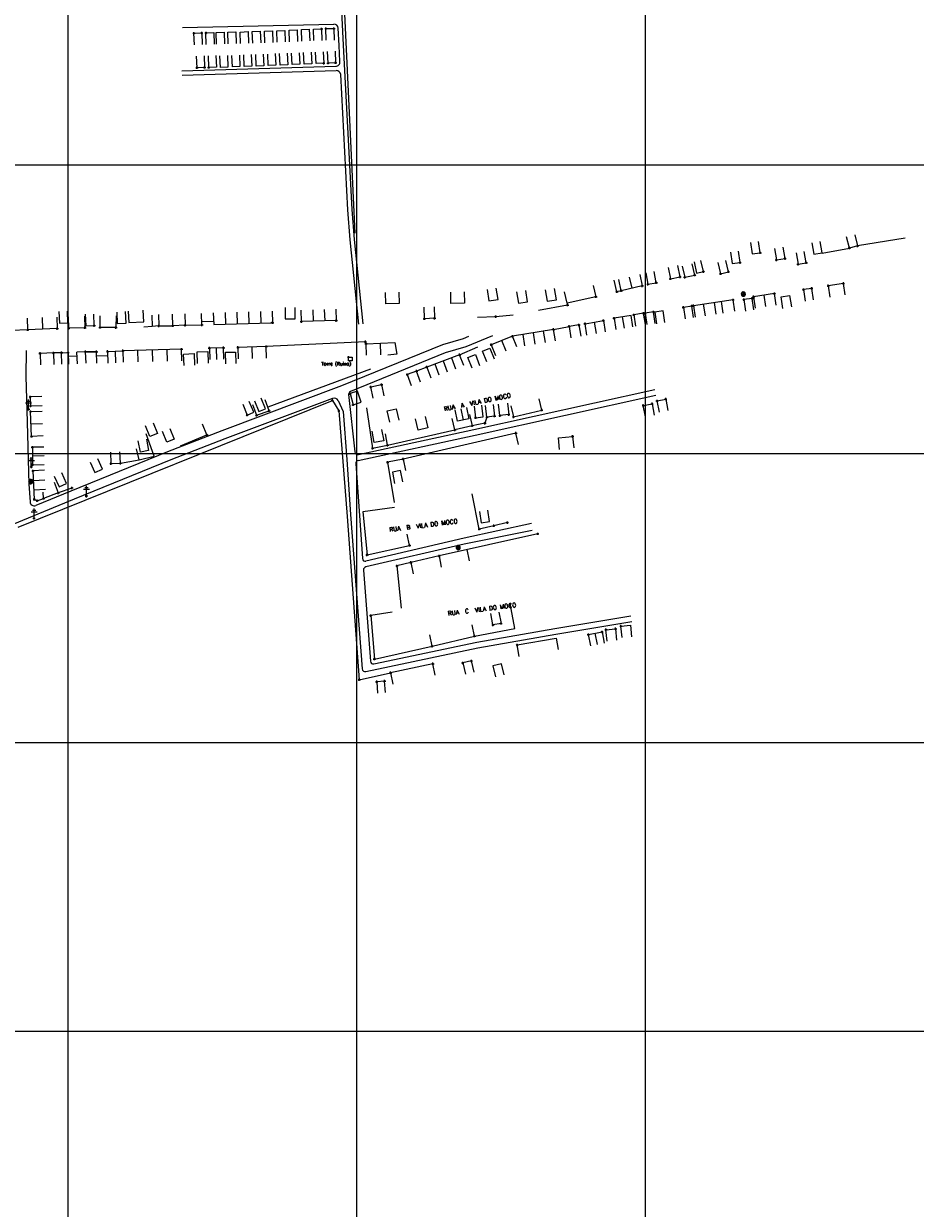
# Model space of a CAD drawing. Extents: x 539028 to 544996, y 8596245 to 8601028.
# Tile 37 of 41: x 542615 to 543233, y 8597641 to 8598461. Entities that reach past the tile are written whole.
import ezdxf
from ezdxf.enums import TextEntityAlignment as Align
from ezdxf.lldxf.tags import DXFTag

# ---------------------------------------------------------------- set-up
doc = ezdxf.new("R2010")
doc.units = 0
doc.header["$MEASUREMENT"] = 0
doc.header["$PDMODE"] = 34
doc.header["$PDSIZE"] = 0.8
for name, color, linetype in [('ALVENARIA', 7, 'Continuous'), ('ARVORE', 100, 'Continuous'), ('CASA', 2, 'Continuous'), ('CERCA', 9, 'CERCA_LINE'), ('ESTRADA_BARRO', 7, 'DASHED'), ('MALHA', 9, 'Continuous'), ('POSTE', 7, 'Continuous'), ('TEXTO', 2, 'Continuous'), ('TXT_NRUA', 2, 'Continuous')]:
    doc.layers.add(name, color=color, linetype=linetype)
doc.styles.add('GEOSIS', font='ROMANS.SHX')
doc.styles.get("Standard").update_dxf_attribs({"font": 'romans.shx'})
doc.linetypes.add('CERCA_LINE', pattern='A,0.5,-0.2,["X",Standard,S=0.1,R=0,X=-0.1,Y=-0.05],-0.25', length=0.95)
tags = doc.linetypes.add('DASHED', pattern=[0.75, 0.5, -0.25]).pattern_tags.tags
tags[6:7] = [DXFTag(74, 4), DXFTag(75, 0), DXFTag(340, '0'), DXFTag(46, 1.0), DXFTag(50, 0.0), DXFTag(44, 0.0), DXFTag(45, 0.0)]
tags[4:5] = [DXFTag(74, 4), DXFTag(75, 0), DXFTag(340, '0'), DXFTag(46, 1.0), DXFTag(50, 0.0), DXFTag(44, 0.0), DXFTag(45, 0.0)]

# ---------------------------------------------------------------- blocks, each defined once
blk = doc.blocks.new('C')
at = {"layer": 'CASA'}
blk.add_lwpolyline([(0, 0), (0, 8)], dxfattribs=at)
blk = doc.blocks.new('A$C094F77C8')
at = {"layer": 'POSTE'}
for p, q in [((0, 5.6), (5.2, 5.6)), ((1.2, 7), (4.1, 7)), ((2.6, 0), (2.6, 8.4))]:
    blk.add_line(p, q, dxfattribs=at)
blk = doc.blocks.new('A$C34DC2D19')
at = {"layer": 'POSTE', "xscale": 0.8, "yscale": 0.8, "zscale": 0.8}
blk.add_blockref('A$C094F77C8', (0, 0, 340.37), dxfattribs=at)
blk = doc.blocks.new('ARVORE6')
for points in [[(-1.8, 2.2), (-1.9, 2.1), (-1.9, 2.1), (-2, 2), (-2, 2), (-2.1, 1.9), (-2.1, 1.8), (-2.1, 1.7), (-2.2, 1.6), (-2.3, 1.6), (-2.3, 1.6), (-2.5, 1.4), (-2.3, 1.3), (-2.2, 1.3), (-2.2, 1.3), (-2.3, 1.2), (-2.4, 1.2), (-2.5, 1.1), (-2.5, 1.1), (-2.4, 1), (-2.4, 0.9), (-2.6, 0.9), (-2.7, 0.8), (-2.7, 0.7), (-2.6, 0.7), (-2.6, 0.7), (-2.7, 0.6), (-2.8, 0.6), (-2.8, 0.6), (-2.8, 0.6), (-2.6, 0.6), (-2.5, 0.5), (-2.5, 0.5), (-2.6, 0.3), (-2.7, 0.2), (-2.7, 0.1), (-2.6, 0), (-2.5, 0), (-2.6, -0.1), (-2.7, -0.2), (-2.6, -0.3), (-2.5, -0.4), (-2.5, -0.5), (-2.6, -0.6), (-2.5, -0.8), (-2.4, -0.9), (-2.4, -1), (-2.4, -1.1), (-2.3, -1.3), (-2.1, -1.5), (-2, -1.6), (-1.9, -1.6), (-1.8, -1.7), (-1.8, -2), (-1.7, -2.1), (-1.5, -2.1), (-1.4, -2.1), (-1.3, -2.2), (-1.2, -2.4), (-0.9, -2.4), (-0.9, -2.4), (-0.7, -2.4), (-0.6, -2.6), (-0.6, -2.6), (-0.5, -2.6), (-0.4, -2.6), (-0.3, -2.7), (-0.2, -2.7), (0, -2.7), (0.1, -2.7), (0.3, -3), (0.4, -2.9), (0.3, -2.7), (0.4, -2.7), (0.4, -2.6), (0.3, -2.4), (0.5, -2.4), (0.5, -2.3), (0.5, -2.2), (0.7, -2.3), (0.9, -2.3), (0.9, -2.2), (1.1, -2.4), (1.2, -2.3), (1.2, -2.6), (1.3, -2.6), (1.4, -2.4), (1.5, -2.3), (1.4, -2.2), (1.4, -2.1), (1.4, -2.1), (1.5, -2), (1.5, -2), (1.4, -1.8), (1.5, -1.8), (1.6, -1.7), (1.7, -1.7), (1.8, -1.6), (1.8, -1.7), (1.9, -1.7), (1.8, -1.6), (1.8, -1.4), (2, -1.4), (2.1, -1.4), (2.1, -1.5), (2.2, -1.6), (2.3, -1.6), (2.5, -1.6), (2.6, -1.6), (2.5, -1.5), (2.5, -1.3), (2.6, -1.2), (2.6, -1.1), (2.6, -0.9), (2.6, -0.8), (2.7, -0.7), (2.7, -0.5), (2.6, -0.4), (2.5, -0.3), (2.6, -0.1), (2.7, 0), (2.8, 0.1), (3, 0.3), (2.9, 0.4), (2.9, 0.4), (2.8, 0.3), (2.7, 0.4), (2.7, 0.5), (2.7, 0.5), (2.6, 0.5), (2.4, 0.5), (2.4, 0.6), (2.5, 0.6), (2.5, 0.8), (2.3, 0.9), (2.5, 1), (2.6, 1.1), (2.6, 1.2), (2.5, 1.4), (2.6, 1.5), (2.6, 1.6), (2.5, 1.6), (2.3, 1.6), (2.2, 1.7), (2.2, 1.9), (2.2, 2), (2.1, 2.1), (1.9, 2.1), (1.8, 2.2), (1.8, 2.3), (1.7, 2.4), (1.7, 2.5), (1.5, 2.6), (1.4, 2.6), (1.3, 2.5), (1.2, 2.6), (1.1, 2.7), (1, 2.7), (0.8, 2.7), (0.7, 2.8), (0.3, 3), (0.2, 2.8), (0.1, 2.8), (-0.1, 2.8), (-0.3, 3), (-0.5, 3), (-0.6, 2.9), (-0.7, 2.8), (-0.8, 2.7), (-1, 2.8), (-1.1, 2.8), (-1.2, 2.6), (-1.4, 2.6), (-1.6, 2.5), (-1.6, 2.4), (-1.8, 2.3), (-1.7, 2.2), (-1.7, 2.2)], [(-0.9, 2.4), (-0.9, 2.4), (-0.9, 2.3), (-0.9, 2.2), (-0.9, 2.2), (-0.8, 2.1), (-0.7, 2.2), (-0.7, 2.1), (-0.7, 2), (-0.8, 2), (-0.9, 1.9), (-0.9, 1.8), (-0.8, 1.7), (-0.7, 1.8), (-0.6, 1.8), (-0.5, 1.8), (-0.5, 1.7), (-0.5, 1.6), (-0.3, 1.7), (-0.3, 1.7), (-0.1, 1.5), (-0.3, 1.4), (-0.3, 1.4), (-0.2, 1.3), (0, 1.3), (0.1, 1.1), (0, 1), (0, 0.9), (0, 0.8), (-0.2, 0.8), (-0.3, 0.7), (-0.3, 0.6), (-0.5, 0.5), (-0.5, 0.6), (-0.5, 0.7), (-0.6, 0.7), (-0.7, 0.7), (-0.8, 0.6), (-0.9, 0.6), (-0.7, 0.8), (-0.7, 0.9), (-0.8, 1), (-0.7, 1.1), (-0.8, 1.2), (-0.7, 1.4), (-0.8, 1.6), (-0.8, 1.7), (-0.9, 1.7), (-1, 1.6), (-1.1, 1.6), (-1.1, 1.6), (-1.1, 1.7), (-1.3, 1.6), (-1.4, 1.6), (-1.5, 1.5), (-1.5, 1.5), (-1.6, 1.6), (-1.6, 1.6), (-1.6, 1.7), (-1.6, 1.8), (-1.5, 1.9), (-1.4, 2), (-1.4, 2.1), (-1.3, 2.1), (-1.2, 2.2), (-1.1, 2.2), (-1, 2.3), (-0.9, 2.4)], [(-0.9, 1.7), (-1.1, 1.8), (-1.2, 2.1), (-1.3, 2.1), (-1.2, 1.8), (-1.6, 1.7), (-1.6, 1.6), (-1.1, 1.7), (-1, 1.7)], [(-1.3, 1.8), (-1.2, 1.7), (-1.3, 1.7)], [(-1.1, 1.7), (-1.1, 1.7), (-1, 1.7)], [(0, 0.9), (-0.4, 1.3), (-0.4, 1.7), (-0.4, 1.7), (-0.4, 1.4), (-0.8, 1.6), (-0.8, 1.6), (-0.5, 1.4), (-0.2, 1), (-0.7, 0.9), (-0.7, 0.9), (-0.1, 0.9), (-0.1, 0.8)], [(-0.5, 1.4), (-0.5, 1.4)], [(-0.5, 0.9), (-0.5, 0.9), (-0.5, 0.9)], [(-0.4, 1.2), (-0.3, 1.3), (-0.4, 1.2)], [(-0.2, 1.1), (-0.2, 1.1), (-0.3, 1.1)], [(-0.2, 1), (-0.2, 0.9), (-0.3, 1), (-0.3, 0.9)], [(-0.1, 0.9), (0, 1), (-0.1, 0.9), (-0.1, 1)], [(1.2, 2.1), (1.3, 1.9), (1.4, 2), (1.4, 2), (1.6, 2), (1.5, 1.9), (1.6, 1.8), (1.7, 1.8), (1.8, 1.8), (1.6, 1.7), (1.7, 1.6), (1.8, 1.6), (1.7, 1.5), (1.6, 1.4), (1.5, 1.4), (1.5, 1.2), (1.4, 1.2), (1.2, 1.3), (1.2, 1.3), (1.1, 1.3), (1.1, 1.2), (1, 1.2), (0.9, 1.3), (1.1, 1.5), (1.1, 1.7), (1, 1.7), (1, 1.8), (1, 2), (0.8, 2.1), (0.9, 2.2), (1, 2.2), (1.1, 2.3), (1.1, 2.2), (1.3, 2.1), (1.3, 2)], [(1.2, 1.6), (1.1, 1.4), (1.5, 1.3), (1.5, 1.2), (1, 1.4), (0.9, 1.3)], [(1.1, 1.6), (1.5, 1.9), (1.5, 1.9), (1.2, 1.6)], [(1.1, 1.6), (1.2, 1.6), (1.1, 1.7), (1.2, 1.6), (1.2, 1.7)], [(1.2, 1.4), (1.1, 1.4), (1.2, 1.4), (1.2, 1.3)], [(1.4, 0.5), (1.3, 0.4), (1.2, 0.3), (1.2, 0.1), (1.2, 0.1), (1.4, 0.1), (1.6, 0.2), (1.7, 0.2), (1.7, 0.1), (1.7, 0), (1.8, -0.1), (1.9, -0.1), (2, -0.2), (2.2, -0.2), (2.3, -0.2), (2.4, -0.1), (2.3, 0), (2.5, 0.1), (2.5, 0.3), (2.3, 0.5), (2.4, 0.6), (2.4, 0.8), (2.3, 0.8), (2.1, 0.8), (2, 0.9), (1.8, 0.9), (1.8, 0.8), (1.6, 0.7), (1.5, 0.6), (1.5, 0.5), (1.3, 0.5), (1.3, 0.3)], [(1.3, 1.8), (1.4, 1.8), (1.4, 1.8)], [(1.4, 0.2), (1.8, 0.3), (2, 0.7), (2, 0.9), (2, 0.6), (1.9, 0.3), (2.4, 0.3), (1.9, 0.3), (1.7, 0.2)], [(1.5, 0.2), (1.5, 0.2), (1.5, 0.2), (1.6, 0.2), (1.6, 0.2), (1.7, 0.2)], [(1.9, 0.5), (1.9, 0.5), (1.9, 0.4), (1.9, 0.4), (1.8, 0.4)], [(1.8, 0.3), (1.8, 0.3), (1.8, 0.3)], [(2, 0.3), (2, 0.3), (2, 0.3)], [(0.2, -1.8), (0, -1.8), (0.1, -1.9), (0, -1.9), (0, -2), (-0.1, -2.1), (-0.1, -2.1), (0, -2.2), (-0.2, -2.2), (-0.3, -2.1), (-0.4, -2.1), (-0.5, -2.2), (-0.5, -2.1), (-0.6, -2), (-0.7, -2), (-0.8, -2.1), (-0.8, -2.1), (-1, -2.1), (-1.1, -2.1), (-1.1, -2), (-1.1, -2), (-1.2, -1.9), (-1.1, -1.8), (-1, -1.6), (-1, -1.5), (-0.9, -1.4), (-0.8, -1.3), (-0.7, -1.3), (-0.5, -1.3), (-0.4, -1.4), (-0.3, -1.4), (-0.2, -1.3), (0, -1.1), (-0.1, -1), (0.1, -0.9), (0.1, -0.9), (0.4, -1.1), (0.3, -1.1), (0.3, -1.2), (0.3, -1.2), (0.4, -1.3), (0.3, -1.4), (0.4, -2), (0.4, -2), (0.3, -1.9), (0.4, -1.8), (0.4, -1.7), (0.4, -1.6), (0.2, -1.7), (0.1, -1.7)], [(-0.8, -1.9), (-1.1, -2), (-0.8, -1.9), (-0.7, -2), (-0.7, -1.9)], [(-0.2, -1.3), (-0.3, -1.6), (-0.8, -1.9), (-0.3, -1.7), (-0.3, -2.1), (-0.3, -2.1), (-0.1, -1.1)], [(-0.3, -1.6), (-0.3, -1.7), (-0.3, -1.6), (-0.4, -1.7), (-0.4, -1.6), (-0.4, -1.7)], [(-0.3, -1.7), (-0.2, -1.8), (-0.3, -1.8)], [(-0.3, -2), (-0.2, -2), (-0.3, -2)], [(-0.2, -1.2), (-0.1, -1.2), (-0.2, -1.3), (-0.1, -1.3), (-0.2, -1.4), (-0.1, -1.4)], [(-0.2, -1.6), (-0.2, -1.6), (-0.2, -1.6)]]:
    blk.add_lwpolyline(points)

msp = doc.modelspace()

# ---------------------------------------------------------------- linework, layer by layer
at = {"layer": 'ALVENARIA'}
for points in [[(543059.17, 8598253.925), (543057.942, 8598261.83), (543052.134, 8598260.928), (543053.362, 8598253.023)], [(542841.114, 8598204.591), (542843.174, 8598196.835), (542848.78, 8598198.784), (542846.157, 8598206.341), (542841.114, 8598204.591)]]:
    msp.add_lwpolyline(points, dxfattribs=at)
for p in [(542841.114, 8598204.591, 697.876), (542785.033, 8598192.773, 698.061), (542843.174, 8598196.835, 697.717), (542776.327, 8598189.598, 698.082)]:
    msp.add_point(p, dxfattribs=at)
at = {"layer": 'ARVORE'}
for p in [(543113.568, 8598273.258, 699.178), (542619.968, 8598143.42, 698.452), (542916.058, 8598097.737, 701.405)]:
    msp.add_point(p, dxfattribs=at)
at = {"layer": 'CASA'}
for p, q in [((543028.956, 8598275.846), (543027.17, 8598283.645)), ((543034.436, 8598285.309), (543036.222, 8598277.51)), ((543041.702, 8598286.973), (543043.488, 8598279.175)), ((543043.488, 8598279.175), (543028.956, 8598275.846)), ((543135.03, 8598273.837), (543120.57, 8598271.678)), ((543136.211, 8598265.925), (543135.03, 8598273.837)), ((543106.419, 8598269.527), (543078.861, 8598265.426)), ((543078.861, 8598265.426), (543080.038, 8598257.513)), ((543107.597, 8598261.615), (543106.419, 8598269.527)), ((543120.57, 8598271.678), (543121.752, 8598263.765)), ((543128.981, 8598264.845), (543127.8, 8598272.757)), ((542627.766, 8598257.193), (542628.087, 8598249.2)), ((542637.963, 8598257.603), (542638.284, 8598249.609)), ((542718.335, 8598251.638), (542718.073, 8598259.634)), ((542726.6, 8598259.913), (542726.862, 8598251.918)), ((542738.468, 8598252.18), (542738.219, 8598260.176)), ((542787.136, 8598261.699), (542787.386, 8598253.703)), ((542807.441, 8598254.431), (542807.191, 8598262.427)), ((542831.29, 8598263.181), (542831.54, 8598255.185)), ((543035.684, 8598258.698), (543023.924, 8598256.793)), ((543031.084, 8598249.848), (543029.804, 8598257.745)), ((543036.964, 8598250.801), (543035.684, 8598258.698)), ((542617.89, 8598248.79), (542617.569, 8598256.783)), ((542638.284, 8598249.609), (542617.89, 8598248.79)), ((542726.862, 8598251.918), (542718.335, 8598251.638)), ((542787.386, 8598253.703), (542786.301, 8598253.669)), ((542831.54, 8598255.185), (542807.441, 8598254.431)), ((542982.011, 8598249.062), (542953.584, 8598244.314)), ((542983.329, 8598241.172), (542982.011, 8598249.062)), ((542999.592, 8598252.202), (542992.781, 8598251.156)), ((542992.781, 8598251.156), (542993.994, 8598243.249)), ((542999.592, 8598252.202), (543000.806, 8598244.294)), ((543003.821, 8598253.02), (543016.518, 8598255.21)), ((543005.181, 8598245.137), (543003.821, 8598253.02)), ((543010.17, 8598254.115), (543011.529, 8598246.232)), ((543016.518, 8598255.21), (543017.878, 8598247.327)), ((543023.924, 8598256.793), (543025.203, 8598248.896)), ((542953.584, 8598244.314), (542938.849, 8598238.443)), ((542949.177, 8598233.947), (542946.216, 8598241.379)), ((542956.544, 8598236.882), (542953.584, 8598244.314)), ((542645.793, 8598233.025), (542646.173, 8598225.034)), ((542657.893, 8598233.601), (542651.9, 8598233.316)), ((542652.281, 8598225.325), (542651.9, 8598233.316)), ((542658.274, 8598225.61), (542657.893, 8598233.601)), ((542673.137, 8598233.784), (542673.331, 8598225.786)), ((542678.459, 8598234.023), (542678.665, 8598226.026)), ((542724.359, 8598235.308), (542683.78, 8598234.263)), ((542683.78, 8598234.263), (542683.986, 8598226.266)), ((542724.565, 8598227.311), (542724.359, 8598235.308)), ((542753.438, 8598236.385), (542743.65, 8598236.127)), ((542743.65, 8598236.127), (542743.989, 8598228.134)), ((542748.733, 8598228.258), (542748.544, 8598236.256)), ((542753.627, 8598228.387), (542753.438, 8598236.385)), ((542783.078, 8598237.18), (542763.416, 8598236.62)), ((542763.416, 8598236.62), (542763.644, 8598228.623)), ((542773.475, 8598228.903), (542773.247, 8598236.9)), ((542783.305, 8598229.183), (542783.078, 8598237.18)), ((542852.136, 8598239.172), (542872.068, 8598239.949)), ((542852.447, 8598231.178), (542852.136, 8598239.172)), ((542862.413, 8598231.566), (542862.102, 8598239.56)), ((542872.068, 8598239.949), (542873.563, 8598231.887)), ((542938.849, 8598238.443), (542941.81, 8598231.012)), ((542873.563, 8598231.887), (542867.335, 8598231.246)), ((542916.994, 8598231.496), (542894.156, 8598222.992)), ((542919.786, 8598223.999), (542916.994, 8598231.496)), ((542894.156, 8598222.992), (542896.947, 8598215.495)), ((542619.798, 8598192.159), (542627.791, 8598192.487)), ((542620.502, 8598175.004), (542619.798, 8598192.159)), ((542915.406, 8598185.523), (542913.854, 8598193.371)), ((542917.776, 8598194.147), (542919.329, 8598186.299)), ((542921.699, 8598194.923), (542923.251, 8598187.075)), ((542620.15, 8598183.582), (542628.143, 8598183.91)), ((542923.251, 8598187.075), (542915.406, 8598185.523)), ((542628.495, 8598175.332), (542620.502, 8598175.004)), ((542629.028, 8598167.594), (542621.029, 8598167.472)), ((542621.029, 8598167.472), (542621.213, 8598155.308)), ((542629.12, 8598161.512), (542621.121, 8598161.39)), ((542621.213, 8598155.308), (542629.212, 8598155.429)), ((542629.44, 8598151.522), (542621.45, 8598151.135)), ((542621.45, 8598151.135), (542622.409, 8598131.369)), ((542628.845, 8598132.004), (542628.573, 8598136.27)), ((542622.409, 8598131.369), (542624.377, 8598130.419)), ((542624.377, 8598130.419), (542628.845, 8598132.004)), ((543006.187, 8598037.785), (543015.61, 8598039.648)), ((543007.738, 8598029.937), (543006.187, 8598037.785)), ((543012.45, 8598030.868), (543010.899, 8598038.717)), ((543015.61, 8598039.648), (543017.161, 8598031.8))]:
    msp.add_line(p, q, dxfattribs=at)
for points in [[(542733.279, 8598446.087), (542732.982, 8598454.082), (542738.341, 8598454.281), (542738.638, 8598446.286)], [(542741.537, 8598446.33), (542741.192, 8598454.322), (542746.704, 8598454.56), (542747.049, 8598446.568)], [(542748.62, 8598446.6), (542748.275, 8598454.592), (542753.787, 8598454.831), (542754.132, 8598446.838)], [(542756.703, 8598446.762), (542756.358, 8598454.755), (542761.87, 8598454.993), (542762.215, 8598447)], [(542765.246, 8598446.978), (542764.901, 8598454.971), (542770.413, 8598455.209), (542770.758, 8598447.216)], [(542773.68, 8598447.302), (542773.335, 8598455.295), (542778.848, 8598455.533), (542779.193, 8598447.54)], [(542782.152, 8598447.45), (542781.806, 8598455.442), (542787.319, 8598455.68), (542787.664, 8598447.688)], [(542790.665, 8598447.832), (542790.32, 8598455.824), (542795.832, 8598456.062), (542796.177, 8598448.07)], [(542799.178, 8598448.214), (542798.833, 8598456.206), (542804.345, 8598456.444), (542804.69, 8598448.452)], [(542807.691, 8598448.596), (542807.346, 8598456.589), (542812.858, 8598456.827), (542813.204, 8598448.834)], [(542816.018, 8598448.972), (542815.859, 8598456.971), (542821.376, 8598457.08), (542821.535, 8598449.082)], [(542824.534, 8598449.289), (542824.375, 8598457.287), (542829.891, 8598457.397), (542830.05, 8598449.398)], [(542739.975, 8598438.42), (542740.362, 8598430.43), (542735.129, 8598430.176), (542734.742, 8598438.167)], [(542748.17, 8598438.648), (542748.557, 8598430.658), (542743.324, 8598430.405), (542742.937, 8598438.395)], [(542756.107, 8598438.653), (542756.494, 8598430.663), (542751.261, 8598430.409), (542750.874, 8598438.4)], [(542764.397, 8598438.985), (542764.784, 8598430.994), (542759.551, 8598430.741), (542759.164, 8598438.732)], [(542772.687, 8598439.317), (542773.074, 8598431.326), (542767.841, 8598431.073), (542767.454, 8598439.064)], [(542780.977, 8598439.649), (542781.363, 8598431.658), (542776.13, 8598431.405), (542775.744, 8598439.395)], [(542789.266, 8598439.98), (542789.653, 8598431.99), (542784.42, 8598431.737), (542784.033, 8598439.727)], [(542797.556, 8598440.312), (542797.943, 8598432.322), (542792.71, 8598432.068), (542792.323, 8598440.059)], [(542805.846, 8598440.644), (542806.233, 8598432.653), (542801, 8598432.4), (542800.613, 8598440.391)], [(542814.136, 8598440.976), (542814.523, 8598432.985), (542809.29, 8598432.732), (542808.903, 8598440.723)], [(542822.426, 8598441.308), (542822.812, 8598433.317), (542817.579, 8598433.064), (542817.193, 8598441.054)], [(542830.715, 8598441.639), (542831.102, 8598433.649), (542825.869, 8598433.396), (542825.482, 8598441.386)], [(543190.59, 8598314.642), (543192.612, 8598306.902), (543186.909, 8598305.411), (543184.886, 8598313.152)], [(543118.316, 8598309.191), (543119.484, 8598301.276), (543125.135, 8598302.111), (543123.967, 8598310.025)], [(543160.951, 8598308.976), (543162.364, 8598301.102), (543168.018, 8598302.117), (543166.605, 8598309.991)], [(543104.686, 8598302.519), (543105.807, 8598294.598), (543111.261, 8598295.37), (543110.14, 8598303.291)], [(543135.099, 8598305.043), (543136.371, 8598297.145), (543142.368, 8598298.111), (543141.096, 8598306.009)], [(543150, 8598302.036), (543151.414, 8598294.162), (543157.068, 8598295.176), (543155.655, 8598303.051)], [(543061.418, 8598291.945), (543062.97, 8598284.097), (543069.705, 8598285.429), (543068.153, 8598293.277)], [(543071.147, 8598292.929), (543072.913, 8598285.126), (543079.822, 8598286.69), (543078.057, 8598294.493)], [(543079.311, 8598295.792), (543081.096, 8598287.994), (543085.84, 8598289.08), (543084.054, 8598296.879)], [(543095.821, 8598295.409), (543097.706, 8598287.634), (543103.127, 8598288.948), (543101.242, 8598296.723)], [(543045.887, 8598288.193), (543047.322, 8598280.322), (543053.198, 8598281.394), (543051.762, 8598289.264)], [(542874.878, 8598274.909), (542875.076, 8598266.911), (542865.816, 8598266.683), (542865.619, 8598274.68)], [(542920.034, 8598275.137), (542920.231, 8598267.14), (542910.971, 8598266.911), (542910.774, 8598274.909)], [(542935.959, 8598276.643), (542937.227, 8598268.744), (542943.629, 8598269.772), (542942.36, 8598277.671)], [(542956.422, 8598275.044), (542957.69, 8598267.145), (542964.092, 8598268.173), (542962.823, 8598276.072)], [(542976.313, 8598276.415), (542977.581, 8598268.516), (542983.983, 8598269.544), (542982.715, 8598277.443)], [(543162.019, 8598269.577), (543160.804, 8598277.484), (543155.132, 8598276.612), (543156.347, 8598268.705)], [(543184.033, 8598272.98), (543182.815, 8598280.887), (543172.255, 8598279.26), (543173.473, 8598271.354)], [(543093.332, 8598267.58), (543094.51, 8598259.667)], [(543098.145, 8598268.296), (543099.323, 8598260.383)], [(543120.81, 8598262.656), (543119.581, 8598270.561), (543113.811, 8598269.664), (543115.039, 8598261.759)], [(543140.85, 8598263.643), (543139.603, 8598271.545), (543145.51, 8598272.477), (543146.756, 8598264.575)], [(542639.467, 8598261.396), (542639.728, 8598253.401), (542645.685, 8598253.595), (542645.424, 8598261.591)], [(542657.221, 8598258.166), (542657.464, 8598250.169), (542646.296, 8598249.83), (542646.053, 8598257.826)], [(542657.727, 8598259.509), (542657.989, 8598251.513), (542663.946, 8598251.708), (542663.684, 8598259.703)], [(542679.007, 8598258.344), (542678.949, 8598250.344), (542667.9, 8598250.424), (542667.959, 8598258.424)], [(542679.551, 8598261.11), (542679.877, 8598253.117), (542685.991, 8598253.366), (542685.665, 8598261.36)], [(542687.486, 8598261.746), (542687.894, 8598253.756), (542698.142, 8598254.279), (542697.735, 8598262.269)], [(542703.728, 8598258.993), (542704.135, 8598251.003), (542698.325, 8598250.707)], [(542708.466, 8598259.478), (542708.596, 8598251.479), (542718.335, 8598251.638)], [(542796.079, 8598264.278), (542796.079, 8598256.278), (542803.105, 8598256.278), (542803.105, 8598264.278)], [(542899.362, 8598264.727), (542899.652, 8598256.732), (542892.6, 8598256.477), (542892.31, 8598264.471)], [(543045.682, 8598252.389), (543044.373, 8598260.281), (543037.572, 8598259.152), (543038.882, 8598251.26)], [(543052.511, 8598253.244), (543051.283, 8598261.15), (543045.475, 8598260.248), (543046.703, 8598252.342)], [(543079.058, 8598257.308), (543077.86, 8598265.218), (543071.949, 8598264.323), (543073.147, 8598256.413)], [(542687.894, 8598253.756), (542698.142, 8598254.279)], [(542738.397, 8598254.479), (542746.55, 8598254.733)], [(542746.621, 8598252.434), (542786.301, 8598253.669)], [(542635.676, 8598232.766), (542626.351, 8598232.482), (542626.595, 8598224.486)], [(542641.56, 8598224.923), (542641.341, 8598232.921), (542635.676, 8598232.766), (542635.894, 8598224.769)], [(542657.893, 8598233.601), (542665.494, 8598233.599)], [(542665.688, 8598225.601), (542665.494, 8598233.599), (542657.893, 8598233.601)], [(542673.137, 8598233.784), (542683.78, 8598234.263)], [(542735.449, 8598225.519), (542735.178, 8598233.515), (542742.54, 8598233.764), (542742.81, 8598225.769)], [(542755.037, 8598225.267), (542754.892, 8598233.265), (542761.754, 8598233.39), (542761.899, 8598225.391)], [(542935.756, 8598226.588), (542932.832, 8598234.034), (542937.962, 8598236.048), (542940.886, 8598228.602)], [(542645.917, 8598230.42), (542652.024, 8598230.711)], [(542665.561, 8598230.834), (542673.204, 8598231.019)], [(542726.091, 8598224.023), (542725.82, 8598232.018), (542733.182, 8598232.268), (542733.453, 8598224.272)], [(542925.687, 8598222.134), (542922.763, 8598229.58), (542927.893, 8598231.594), (542930.817, 8598224.148)], [(542889.861, 8598212.641), (542887.148, 8598220.167), (542880.671, 8598217.832), (542883.384, 8598210.306)], [(542857.061, 8598201.382), (542855.389, 8598209.206), (542862.905, 8598210.812), (542864.577, 8598202.988)], [(542627.522, 8598202.669), (542619.527, 8598202.363), (542619.767, 8598196.118), (542627.761, 8598196.425)], [(542774.921, 8598199.499), (542777.987, 8598192.109), (542782.488, 8598193.977), (542779.423, 8598201.366)], [(543055.357, 8598191.768), (543053.771, 8598199.609), (543059.697, 8598200.808), (543061.283, 8598192.966)], [(542766.757, 8598197.184), (542769.823, 8598189.795), (542774.324, 8598191.662), (542771.258, 8598199.052)], [(542868.55, 8598184.886), (542866.765, 8598192.684), (542873.078, 8598194.13), (542874.864, 8598186.332)], [(542927.003, 8598195.872), (542928.019, 8598187.936), (542933.376, 8598188.622), (542932.36, 8598196.557)], [(542940.174, 8598196.965), (542941.181, 8598189.029), (542935.872, 8598188.355), (542934.865, 8598196.292)], [(542950.028, 8598198.048), (542951.02, 8598190.109), (542944.915, 8598189.346), (542943.923, 8598197.285)], [(543045.61, 8598188.539), (543044.098, 8598196.395), (543050.303, 8598197.589), (543051.815, 8598189.734)], [(542704.609, 8598184.375), (542707.661, 8598176.98), (542702.387, 8598174.804), (542699.335, 8598182.199)], [(542893.046, 8598188.767), (542894.911, 8598180.987), (542888.335, 8598179.41), (542886.469, 8598187.189)], [(542716.271, 8598180.514), (542719.241, 8598173.085), (542714.081, 8598171.023), (542711.112, 8598178.452)], [(542862.96, 8598179.855), (542864.419, 8598171.989), (542857.77, 8598170.756), (542856.311, 8598178.622)], [(542700.168, 8598173.054), (542701.584, 8598165.18), (542695.852, 8598164.149), (542694.436, 8598172.023)], [(542986.248, 8598166.024), (542985.414, 8598173.981), (542995.253, 8598175.013), (542996.087, 8598167.056)], [(542661.172, 8598157.241), (542664.419, 8598149.93), (542669.578, 8598152.221), (542666.331, 8598159.532)], [(542675.109, 8598164.096), (542675.469, 8598156.104), (542682.087, 8598156.402), (542681.728, 8598164.394)], [(542877.656, 8598143.503), (542876.089, 8598151.348), (542870.385, 8598150.208), (542871.953, 8598142.363)], [(542636.256, 8598147.482), (542639.503, 8598140.171), (542644.662, 8598142.462), (542641.415, 8598149.773)], [(542930.747, 8598122.971), (542931.974, 8598115.066), (542937.705, 8598115.955), (542936.478, 8598123.861)], [(542944.215, 8598053.309), (542945.659, 8598045.441), (542940.067, 8598044.414), (542938.622, 8598052.283)], [(543029.451, 8598035.673), (543028.683, 8598043.636), (543035.294, 8598044.273), (543036.062, 8598036.31)], [(543019.102, 8598033.199), (543018.334, 8598041.162), (543024.945, 8598041.8), (543025.713, 8598033.836)], [(542926.961, 8598011.738), (542925.12, 8598019.523), (542919.143, 8598018.11), (542920.985, 8598010.324)], [(542947.879, 8598009.816), (542946.038, 8598017.601), (542940.062, 8598016.188), (542941.903, 8598008.402)], [(542865.67, 8597997.589), (542865.008, 8598005.562), (542859.514, 8598005.105), (542860.176, 8597997.133)]]:
    msp.add_lwpolyline(points, dxfattribs=at)
msp.add_lwpolyline([(542840.017, 8598229.787), (542842.512, 8598229.787), (542842.512, 8598227.294), (542840.017, 8598227.294)], close=True, dxfattribs=at)
for p in [(542732.982, 8598454.082, 693.423), (542738.341, 8598454.281, 693.403), (542741.335, 8598454.358, 693.467), (542821.376, 8598457.08, 694.231), (542824.375, 8598457.287, 694.247), (542829.891, 8598457.397, 694.544), (542735.029, 8598430.274, 693.887), (542740.362, 8598430.43, 693.928), (542743.224, 8598430.502, 693.925), (542822.812, 8598433.317, 694.564), (542825.869, 8598433.396, 694.605), (542831.102, 8598433.649, 694.652), (543192.612, 8598306.902, 699.573), (543125.135, 8598302.111, 698.627), (543142.368, 8598298.111, 698.788), (543186.909, 8598305.411, 699.411), (543111.261, 8598295.37, 698.882), (543136.371, 8598297.145, 698.783), (543151.414, 8598294.162, 699.227), (543157.068, 8598295.176, 699.158), (543053.198, 8598281.394, 698.441), (543062.97, 8598284.097, 698.608), (543069.705, 8598285.429, 698.483), (543072.913, 8598285.126, 698.584), (543079.822, 8598286.69, 698.657), (543085.84, 8598289.08, 698.549), (543097.706, 8598287.634, 698.712), (543103.127, 8598288.948, 698.632), (543028.956, 8598275.846, 698.227), (543043.488, 8598279.175, 698.45), (543047.322, 8598280.322, 698.396), (543135.03, 8598273.837, 699.76), (543155.132, 8598276.612, 699.754), (543160.804, 8598277.484, 699.824), (543172.255, 8598279.26, 700.071), (543182.815, 8598280.887, 700.102), (543077.86, 8598265.218, 698.988), (543078.861, 8598265.426, 699.135), (543106.419, 8598269.527, 699.538), (543113.811, 8598269.664, 699.25), (543119.581, 8598270.561, 699.375), (543120.57, 8598271.678, 699.589), (542892.6, 8598256.477, 697.59), (542899.652, 8598256.732, 697.615), (543023.924, 8598256.793, 698.493), (543037.572, 8598259.152, 698.635), (543044.373, 8598260.281, 698.607), (543045.475, 8598260.248, 698.624), (543051.283, 8598261.15, 698.697), (543071.949, 8598264.323, 699.076), (542617.89, 8598248.79, 696.397), (542638.284, 8598249.609, 696.329), (542646.296, 8598249.83, 696.49), (542657.464, 8598250.169, 696.47), (542663.946, 8598251.708, 696.541), (542667.9, 8598250.424, 696.45), (542678.949, 8598250.344, 696.718), (542708.596, 8598251.479, 697.243), (542718.335, 8598251.638, 697.026), (542726.862, 8598251.918, 697.038), (542738.468, 8598252.18, 697.136), (542787.386, 8598253.703, 696.891), (542807.441, 8598254.431, 697.061), (542831.54, 8598255.185, 697.134), (542982.011, 8598249.062, 698.011), (542992.781, 8598251.156, 698.238), (542999.592, 8598252.202, 698.029), (543003.821, 8598253.02, 698.223), (543016.518, 8598255.21, 698.606), (542953.584, 8598244.314, 698.257), (542626.351, 8598232.482, 697.119), (542635.676, 8598232.766, 696.981), (542641.341, 8598232.921, 697.011), (542645.793, 8598233.025, 697.063), (542657.893, 8598233.601, 697.231), (542665.494, 8598233.599, 697.194), (542673.137, 8598233.784, 697.237), (542683.78, 8598234.263, 697.231), (542724.359, 8598235.308, 698.027), (542743.65, 8598236.127, 698.167), (542753.438, 8598236.385, 698.127), (542763.416, 8598236.62, 698.228), (542783.078, 8598237.18, 697.635), (542938.849, 8598238.443, 697.859), (542840.017, 8598229.787, 697.69), (542916.994, 8598231.496, 697.899), (542880.671, 8598217.832, 697.951), (542887.148, 8598220.167, 697.896), (542894.156, 8598222.992, 697.991), (542855.389, 8598209.206, 697.983), (542862.905, 8598210.812, 698.065), (542619.527, 8598202.363, 697.277), (542619.767, 8598196.118, 697.368), (542619.798, 8598192.159, 697.469), (542769.823, 8598189.795, 698.079), (542928.019, 8598187.936, 698.734), (542935.872, 8598188.355, 698.82), (542941.181, 8598189.029, 699.083), (542944.915, 8598189.346, 698.845), (542951.02, 8598190.109, 698.848), (542620.502, 8598175.004, 697.477), (542995.253, 8598175.013, 699.588), (542621.029, 8598167.472, 698.303), (542621.213, 8598155.308, 698.62), (542621.45, 8598151.135, 698.625), (542675.469, 8598156.104, 698.652), (542682.087, 8598156.402, 698.676), (542622.409, 8598131.369, 698.504), (542624.377, 8598130.419, 698.487), (542628.845, 8598132.004, 698.523), (542930.544, 8598110.78, 700.922), (542852.789, 8598092.894, 700.529), (542940.067, 8598044.414, 702.4), (542945.659, 8598045.441, 702.402), (543028.683, 8598043.636, 702.048), (543006.187, 8598037.785, 702.701), (543015.61, 8598039.648, 702.485), (543018.334, 8598041.162, 702.363), (543024.945, 8598041.8, 702.307), (542925.12, 8598019.523, 702.483), (542919.143, 8598018.11, 702.472), (542859.514, 8598005.105, 702.626), (542865.008, 8598005.562, 702.563)]:
    msp.add_point(p, dxfattribs=at)
at = {"layer": 'CERCA'}
for points in [[(542844.681, 8598315.727), (542836.821, 8598482.587), (542834.314, 8598544.235), (542837.74, 8598586.937)], [(543225.653, 8598312.189), (543192.612, 8598306.902)], [(543168.004, 8598301.915), (543186.909, 8598305.411)], [(543028.956, 8598275.846), (543025.886, 8598275.165), (543023.928, 8598283.048)], [(543009.554, 8598279.484), (543011.327, 8598271.683), (542991.461, 8598267.17), (542991.696, 8598265.906), (542971.513, 8598262.036)], [(542991.461, 8598267.17), (542989.689, 8598274.971)], [(542929.297, 8598257.494), (542941.971, 8598257.946), (542954.16, 8598259.139)], [(542708.596, 8598251.479), (542704.135, 8598251.003)], [(542726.862, 8598251.918), (542738.468, 8598252.18)], [(542982.011, 8598249.062), (542992.781, 8598251.156)], [(542617.89, 8598248.79), (542606.649, 8598248.241)], [(542641.341, 8598232.921), (542645.793, 8598233.025)], [(542852.136, 8598239.172), (542851.697, 8598240.478), (542783.078, 8598237.18)], [(542916.994, 8598231.496), (542929.518, 8598237.049)], [(542855.142, 8598221.513), (542784.173, 8598195.13)], [(542894.156, 8598222.992), (542887.148, 8598220.167)], [(542611.112, 8598112.24), (542828.874, 8598199.849), (542833.303, 8598192.714), (542839.061, 8598119.581), (542847.492, 8598006.55), (542869.164, 8598011.367)], [(542773.586, 8598197.114), (542776.327, 8598189.598), (542785.033, 8598192.773), (542782.292, 8598200.289)], [(542952.398, 8598196.226), (542954.281, 8598188.451), (542973.845, 8598193.189), (542971.961, 8598200.964)], [(542852.508, 8598194.757), (542856.69, 8598166.765), (542867.058, 8598168.802), (542865.515, 8598176.652)], [(542723.632, 8598168.381), (542741.975, 8598175.978), (542738.913, 8598183.369)], [(542923.806, 8598190.09), (542925.646, 8598182.304), (542913.709, 8598179.483), (542911.869, 8598187.269)], [(542935.872, 8598188.355), (542934.537, 8598184.06), (542925.646, 8598182.304)], [(542694.908, 8598158.651), (542705.331, 8598161.314), (542699.979, 8598176.751)], [(542867.058, 8598168.802), (542913.709, 8598179.483)], [(542957.717, 8598169.458), (542955.923, 8598177.255), (542877.777, 8598159.275), (542879.571, 8598151.479)], [(542682.087, 8598156.402), (542694.908, 8598158.651), (542693.224, 8598166.478)], [(542877.777, 8598159.275), (542867.081, 8598157.038), (542871.526, 8598129.311)], [(542636.249, 8598143.352), (542639.023, 8598135.848)], [(542648.362, 8598139.236), (542639.023, 8598135.848), (542628.845, 8598132.004)], [(542950.033, 8598115.335), (542940.598, 8598113.122), (542930.544, 8598110.78), (542925.592, 8598135.143)], [(542871.753, 8598125.783), (542850.024, 8598122.764), (542853.006, 8598092.978), (542882.366, 8598099.507), (542880.63, 8598107.316)], [(542971.041, 8598107.524), (542902.771, 8598092.238), (542883.281, 8598087.781), (542873.529, 8598085.311), (542876.518, 8598056.136)], [(542921.96, 8598096.655), (542923.584, 8598088.822)], [(542883.281, 8598087.781), (542884.723, 8598079.912)], [(542902.771, 8598092.238), (542904.147, 8598084.357)], [(542870.231, 8598053.27), (542855.381, 8598050.963), (542857.912, 8598020.834), (542897.925, 8598029.729), (542927.298, 8598036.756), (542955.258, 8598041.911), (542951.922, 8598059.248)], [(542927.298, 8598036.756), (542925.557, 8598044.564)], [(542897.925, 8598029.729), (542896.343, 8598037.571)], [(542958.227, 8598022.694), (542956.843, 8598030.573), (542983.792, 8598035.305), (542985.176, 8598027.426)], [(542900.112, 8598009.734), (542898.457, 8598017.561), (542869.164, 8598011.367), (542870.819, 8598003.54)]]:
    msp.add_lwpolyline(points, dxfattribs=at)
for p in [(543025.886, 8598275.165, 698.54), (542991.696, 8598265.906, 698.149), (543011.327, 8598271.683, 698.141), (542941.971, 8598257.946, 697.823), (542851.697, 8598240.478, 697.47), (542852.136, 8598239.172, 697.513), (542828.874, 8598199.849, 698.012), (543053.771, 8598199.609, 700.663), (543059.697, 8598200.808, 700.844), (542833.303, 8598192.714, 698.167), (542973.845, 8598193.189, 699.028), (543044.098, 8598196.395, 700.434), (543050.303, 8598197.589, 700.418), (542934.537, 8598184.06, 698.841), (542954.281, 8598188.451, 698.935), (542741.975, 8598175.978, 698.219), (542913.709, 8598179.483, 698.948), (542925.646, 8598182.304, 698.893), (542955.923, 8598177.255, 699.079), (542856.69, 8598166.765, 699.024), (542867.058, 8598168.802, 699.114), (542877.777, 8598159.275, 699.348), (542867.081, 8598157.038, 699.394), (542639.023, 8598135.848, 698.607), (542648.443, 8598139.256, 698.547), (542940.598, 8598113.122, 701.182), (542950.033, 8598115.335, 701.109), (542971.041, 8598107.524, 701.727), (542853.006, 8598092.978, 700.539), (542882.366, 8598099.507, 700.41), (542873.529, 8598085.311, 700.736), (542883.281, 8598087.781, 701.073), (542902.771, 8598092.238, 701.357), (542855.381, 8598050.963, 701.76), (542927.298, 8598036.756, 702.215), (542897.925, 8598029.729, 702.14), (542956.843, 8598030.573, 702.605), (542857.912, 8598020.834, 702.247), (542869.164, 8598011.367, 702.515), (542898.457, 8598017.561, 702.437), (542847.492, 8598006.55, 702.59)]:
    msp.add_point(p, dxfattribs=at)
at = {"layer": 'ESTRADA_BARRO'}
for p, q in [((542836.497, 8598445.817), (542833.006, 8598515.925)), ((542725.096, 8598457.974), (542829.838, 8598460.473)), ((542833.501, 8598445.661), (542832.905, 8598457.623)), ((542842.639, 8598332.059), (542836.497, 8598445.817)), ((542834.107, 8598434.446), (542833.501, 8598445.661)), ((542724.599, 8598427.975), (542831.204, 8598431.286)), ((542724.693, 8598424.976), (542831.503, 8598428.294)), ((542839.646, 8598331.862), (542834.592, 8598425.457)), ((542841.261, 8598311.027), (542839.646, 8598331.862)), ((542844.249, 8598311.291), (542842.639, 8598332.059)), ((542847.071, 8598252.687), (542841.261, 8598311.027)), ((542850.057, 8598252.985), (542844.249, 8598311.291)), ((542919.361, 8598242.563), (542905.044, 8598238.461)), ((542923.075, 8598244.13), (542919.361, 8598242.563)), ((542939.737, 8598244.65), (542921.36, 8598236.894)), ((542616.746, 8598234.436), (542616.417, 8598216.591)), ((542905.044, 8598238.461), (542835.119, 8598209.994)), ((542907.007, 8598232.782), (542841.331, 8598206.044)), ((542921.36, 8598236.894), (542907.007, 8598232.782)), ((542616.417, 8598216.591), (542617.351, 8598184.745)), ((542835.119, 8598209.994), (542752.193, 8598178.935)), ((542828.98, 8598201.287), (542754.332, 8598173.329)), ((542832.747, 8598199.756), (542836.313, 8598192.183)), ((542840.097, 8598203.973), (542844.479, 8598164.243)), ((542926.847, 8598179.766), (543052.055, 8598207.539)), ((542927.703, 8598175.858), (543052.922, 8598203.634)), ((542836.313, 8598192.183), (542838.868, 8598158.943)), ((542617.351, 8598184.745), (542618.61, 8598141.891)), ((542752.193, 8598178.935), (542714.711, 8598164.371)), ((542846.643, 8598158.294), (542927.703, 8598175.858)), ((542846.896, 8598162.442), (542926.847, 8598179.766)), ((542754.332, 8598173.329), (542716.932, 8598158.798)), ((542714.711, 8598164.371), (542647.79, 8598137.02)), ((542716.932, 8598158.798), (542650.062, 8598131.467)), ((542838.868, 8598158.943), (542841.496, 8598120.806)), ((542845.072, 8598156.202), (542849.607, 8598090.368)), ((542618.61, 8598141.891), (542619.426, 8598129.677)), ((542647.79, 8598137.02), (542623.556, 8598127.101)), ((542650.062, 8598131.467), (542596.487, 8598109.538)), ((542841.496, 8598120.806), (542849.541, 8598013.972)), ((542966.824, 8598114.565), (542920.202, 8598104.605)), ((542967.307, 8598109.906), (542920.202, 8598100.267)), ((542920.202, 8598104.605), (542852.061, 8598088.559)), ((542920.202, 8598100.267), (542851.945, 8598084.579)), ((542850.399, 8598082.48), (542855.161, 8598019.247)), ((542982.819, 8598042.039), (543035.657, 8598050.699)), ((542983.491, 8598038.096), (543036.289, 8598046.749)), ((542928.808, 8598032.485), (542982.819, 8598042.039)), ((542929.569, 8598028.557), (542983.491, 8598038.096)), ((542851.949, 8598012.166), (542929.569, 8598028.557)), ((542857.568, 8598017.441), (542928.808, 8598032.485))]:
    msp.add_line(p, q, dxfattribs=at)
for centre, radius, start, end in [((542829.909, 8598457.473), 3, 2.850655, 91.366317), ((542831.111, 8598434.285), 3, 271.779244, 3.090741), ((542831.596, 8598425.295), 3, 3.090741, 91.779244), ((542830.033, 8598198.478), 3, 25.217616, 110.532787), ((542842.085, 8598204.192), 2, 112.152085, 186.293156), ((542846.473, 8598164.397), 2, 184.395882, 282.22572), ((542847.067, 8598156.34), 2, 102.22572, 183.941378), ((542622.419, 8598129.877), 3, 183.823903, 292.259831), ((542851.603, 8598090.506), 2, 183.941378, 283.250519), ((542852.394, 8598082.63), 2, 102.944165, 184.306404), ((542851.535, 8598014.123), 2, 184.306404, 281.924202), ((542857.155, 8598019.398), 2, 184.306404, 281.924202)]:
    msp.add_arc(centre, radius, start, end, dxfattribs=at)
at = {"layer": 'MALHA'}
for p, q in [((542645.513, 8601028.275), (542645.513, 8596264.109)), ((542845.513, 8601028.275), (542845.513, 8596264.109)), ((543045.513, 8601028.275), (543045.513, 8596264.109)), ((539050.307, 8598363.105), (544995.7, 8598363.105)), ((539050.307, 8598163.105), (544995.7, 8598163.105)), ((539050.307, 8597963.105), (544995.7, 8597963.105)), ((539050.307, 8597763.105), (544995.7, 8597763.105))]:
    msp.add_line(p, q, dxfattribs=at)
at = {"layer": 'POSTE'}
for p in [(542618.461, 8598193.782, 697.357), (542620.353, 8598153.877, 698.662), (542658.466, 8598133.553, 698.663), (542658.481, 8598133.922, 698.532), (542622.229, 8598118.275, 698.686)]:
    msp.add_point(p, dxfattribs=at)

# ---------------------------------------------------------------- block references
at = {"layer": 'ARVORE', "xscale": 0.5260327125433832, "yscale": 0.5260327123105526, "zscale": 0.526032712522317}
for p in [(543113.472, 8598273.428, 699.178), (542619.873, 8598143.59, 698.452), (542915.962, 8598097.906, 701.405)]:
    msp.add_blockref('ARVORE6', p, dxfattribs=at)
at = {"layer": 'CASA'}
for p, rotation in [((543085.75, 8598266.451), 188.464692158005), ((542746.372, 8598260.43), 181.7836357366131), ((542754.525, 8598260.684), 181.7836357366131), ((542762.678, 8598260.937), 181.7836357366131), ((542770.831, 8598261.191), 181.7836357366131), ((542778.984, 8598261.445), 181.7836357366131), ((542815.224, 8598262.678), 181.7920556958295), ((542823.257, 8598262.929), 181.7920556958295), ((542960.69, 8598245.501), 189.4827808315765), ((542967.797, 8598246.688), 189.4827808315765), ((542974.904, 8598247.875), 189.4827808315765), ((542693.925, 8598234.524), 181.4758702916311), ((542704.07, 8598234.786), 181.4758702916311), ((542714.215, 8598235.047), 181.4758702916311), ((542899.865, 8598225.118), 200.4247636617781), ((542905.575, 8598227.244), 200.4247636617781), ((542911.284, 8598229.37), 200.4247636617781), ((542621.769, 8598144.546), 272.777734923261), ((542622.089, 8598137.958), 272.777734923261)]:
    msp.add_blockref('C', p, dxfattribs=dict(at, rotation=rotation))
at = {"layer": 'POSTE'}
for p in [(542616.361, 8598193.782, 356.983), (542618.253, 8598153.877, 358.287), (542656.381, 8598133.922, 358.158), (542620.129, 8598118.275, 358.312)]:
    msp.add_blockref('A$C34DC2D19', p, dxfattribs=at)

# ---------------------------------------------------------------- texts
at = {"layer": 'TEXTO', "style": 'GEOSIS'}
msp.add_text('Torre (Ruina)', height=2.3, dxfattribs=at).set_placement((542821.289, 8598223.494), align=Align.BOTTOM_LEFT)
at = {"layer": 'TXT_NRUA', "style": 'GEOSIS'}
for s, rotation, p in [('RUA  A  VILA DO MOCO', 11.664739, (542906.544, 8598191.591)), ('RUA  B  VILA DO MOCO', 7.123785, (542868.52, 8598108.075)), ('RUA  C  VILA DO MOCO', 7.123785, (542909.117, 8598050.032))]:
    msp.add_text(s, height=3, rotation=rotation, dxfattribs=at).set_placement(p, align=Align.BOTTOM_LEFT)

doc.saveas('drawing.dxf')
